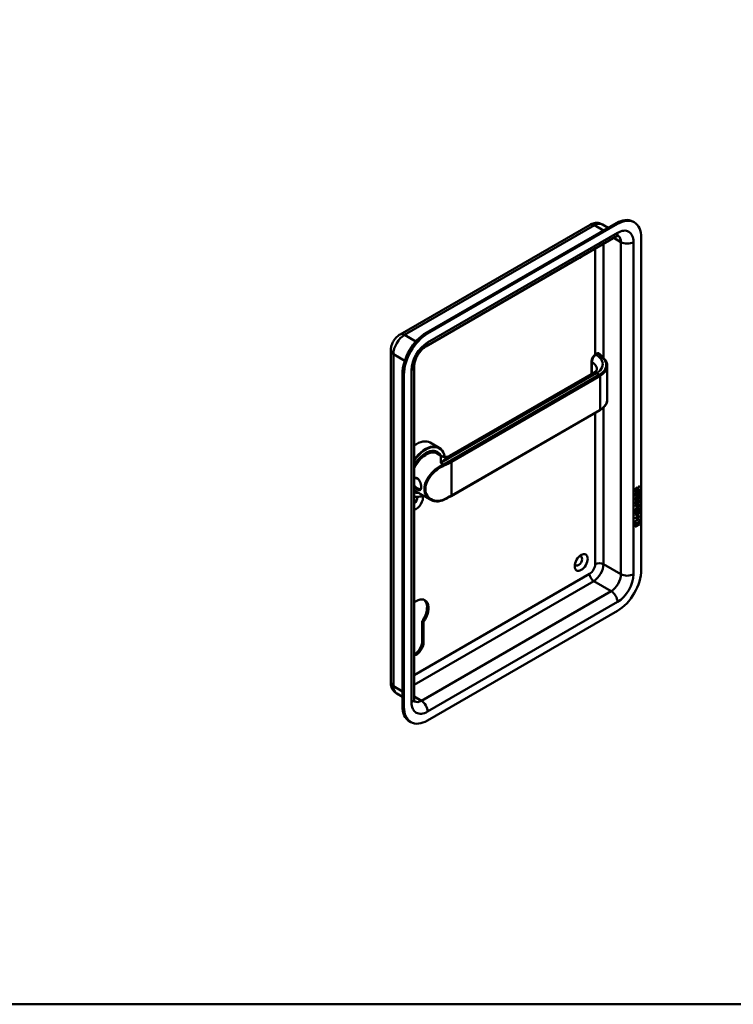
# Model space of a CAD drawing. Header units: millimetres. Extents: x 20 to 833, y 20 to 574.
# Tile 2 of 4: x 284 to 429, y 20 to 219. Entities that reach past the tile are written whole.
import ezdxf

# ---------------------------------------------------------------- set-up
doc = ezdxf.new("R2010")
doc.units = ezdxf.units.MM
doc.header["$LTSCALE"] = 2
for name, color, linetype, lineweight in [('Sichtbare Kanten(DIN)', 7, 'Continuous', 50), ('Sichtbare tangentiale Kanten(DIN)', 7, 'Continuous', 50), ('Skizziergeometrie(DIN)', 7, 'Continuous', 50)]:
    doc.layers.add(name, color=color, linetype=linetype, lineweight=lineweight)

# ---------------------------------------------------------------- blocks, each defined once
blk = doc.blocks.new('Ränder Standardrahmen')
at = {"layer": 'Skizziergeometrie(DIN)', "flags": 128}
blk.add_lwpolyline([(10, 10), (10, 287), (410, 287), (410, 10), (10, 10)], dxfattribs=at)

msp = doc.modelspace()

# ---------------------------------------------------------------- linework, layer by layer
at = {"layer": 'Sichtbare Kanten(DIN)'}
for p, q in [((361.043, 155.736), (399.509, 177.944)), ((404.793, 178.264), (366.327, 156.055)), ((405.076, 178.1), (366.61, 155.892)), ((402.009, 178.014), (403.185, 177.335)), ((408.476, 178.437), (408.193, 178.6)), ((366.237, 153.271), (404.703, 175.48)), ((409.885, 108.045), (409.885, 175.324)), ((359.153, 85.183), (359.153, 152.462)), ((400.986, 151.869), (400.619, 151.657)), ((399.838, 150.32), (399.838, 147.721)), ((361.519, 147.727), (361.519, 80.447)), ((363.884, 81.917), (363.884, 149.196)), ((371.055, 131.103), (400.234, 147.949)), ((403.003, 149.284), (403.003, 142.497)), ((361.801, 147.563), (361.801, 80.284)), ((371.377, 122.977), (401.499, 140.368)), ((367.147, 133.797), (368.957, 132.752)), ((368.401, 131.918), (368.57, 131.82)), ((368.527, 131.615), (369.435, 131.09)), ((367.373, 127.2), (367.374, 127.2)), ((363.884, 123.903), (363.97, 123.853)), ((364.127, 123.994), (367.152, 122.247)), ((409.467, 124.29), (408.701, 123.848)), ((409.509, 124.265), (408.701, 123.799)), ((408.701, 123.799), (408.701, 124.228)), ((408.757, 124.295), (408.757, 124.005)), ((408.8, 123.981), (408.757, 124.005)), ((408.8, 124.271), (408.8, 123.981)), ((408.8, 123.981), (409.087, 124.147)), ((409.045, 124.566), (409.002, 124.591)), ((409.052, 123.706), (409.151, 123.762)), ((409.052, 123.233), (409.052, 123.706)), ((409.087, 124.147), (409.088, 124.437)), ((409.108, 123.738), (409.108, 123.314)), ((409.172, 124.603), (409.129, 124.628)), ((409.467, 124.939), (409.144, 124.506)), ((409.144, 124.506), (409.144, 124.228)), ((409.187, 124.481), (409.144, 124.506)), ((409.186, 124.204), (409.144, 124.228)), ((409.151, 123.762), (409.15, 123.29)), ((409.172, 124.603), (409.51, 125.056)), ((409.187, 124.481), (409.186, 124.204)), ((409.186, 124.204), (409.509, 124.39)), ((409.51, 124.914), (409.187, 124.481)), ((409.41, 123.977), (409.509, 124.034)), ((409.41, 123.439), (409.41, 123.977)), ((409.467, 124.01), (409.466, 123.397)), ((409.467, 124.999), (409.467, 124.939)), ((409.51, 124.914), (409.467, 124.939)), ((409.467, 124.365), (409.467, 124.29)), ((409.509, 124.265), (409.467, 124.29)), ((409.509, 124.39), (409.509, 124.265)), ((409.509, 124.034), (409.509, 123.373)), ((409.51, 125.056), (409.51, 124.914)), ((408.7, 123.562), (408.799, 123.619)), ((408.7, 122.907), (408.7, 123.562)), ((409.466, 123.397), (408.7, 122.956)), ((409.509, 123.373), (408.7, 122.907)), ((408.748, 121.85), (408.844, 121.873)), ((408.749, 122.682), (408.844, 122.705)), ((408.757, 123.594), (408.756, 123.111)), ((408.799, 123.087), (408.756, 123.111)), ((408.762, 122.304), (408.764, 122.299)), ((408.832, 122.245), (408.789, 122.27)), ((408.799, 123.619), (408.799, 123.087)), ((408.799, 123.087), (409.052, 123.233)), ((408.804, 122.279), (408.806, 122.275)), ((408.998, 122.359), (409.001, 122.366)), ((409.148, 122.571), (409.105, 122.596)), ((409.147, 121.739), (409.105, 121.764)), ((409.15, 123.29), (409.108, 123.314)), ((409.161, 121.812), (409.118, 121.837)), ((409.161, 122.644), (409.119, 122.669)), ((409.15, 123.29), (409.41, 123.439)), ((409.214, 121.981), (409.171, 122.006)), ((409.214, 122.813), (409.172, 122.838)), ((409.252, 122.923), (409.248, 122.921)), ((409.251, 122.091), (409.248, 122.089)), ((409.294, 122.066), (409.251, 122.091)), ((409.294, 122.898), (409.252, 122.923)), ((409.294, 122.066), (409.29, 122.064)), ((409.294, 122.898), (409.291, 122.896)), ((409.374, 122.905), (409.331, 122.93)), ((409.373, 122.073), (409.331, 122.098)), ((409.453, 122.444), (409.41, 122.469)), ((409.509, 123.373), (409.466, 123.397)), ((408.698, 120.363), (409.171, 120.635)), ((409.121, 120.533), (408.698, 120.289)), ((409.164, 120.508), (408.698, 120.24)), ((408.698, 120.24), (408.698, 120.363)), ((408.698, 120.053), (408.797, 120.11)), ((408.698, 119.399), (408.698, 120.053)), ((409.464, 119.889), (408.698, 119.448)), ((409.506, 119.865), (408.698, 119.399)), ((408.699, 120.995), (409.164, 121.264)), ((409.128, 121.169), (408.699, 120.921)), ((409.171, 121.144), (408.699, 120.872)), ((408.699, 120.872), (408.699, 120.995)), ((408.754, 120.086), (408.754, 119.603)), ((408.761, 121.472), (408.763, 121.467)), ((408.831, 121.413), (408.789, 121.438)), ((408.797, 120.11), (408.796, 119.579)), ((408.796, 119.579), (409.049, 119.724)), ((408.804, 121.447), (408.806, 121.443)), ((408.997, 121.527), (409, 121.534)), ((409.049, 119.724), (409.05, 120.197)), ((409.05, 120.197), (409.148, 120.254)), ((409.106, 120.23), (409.105, 119.806)), ((409.148, 119.781), (409.105, 119.806)), ((409.148, 120.254), (409.148, 119.781)), ((409.148, 119.781), (409.408, 119.931)), ((409.365, 121.185), (409.323, 121.209)), ((409.408, 120.469), (409.507, 120.526)), ((409.408, 119.931), (409.408, 120.469)), ((409.452, 121.612), (409.41, 121.637)), ((409.42, 121.032), (409.42, 121.035)), ((409.464, 120.502), (409.464, 119.889)), ((409.506, 119.865), (409.464, 119.889)), ((409.507, 120.526), (409.506, 119.865)), ((408.546, 117.129), (408.676, 117.9)), ((409.654, 117.767), (408.546, 117.129)), ((409.611, 117.792), (408.555, 117.183)), ((408.676, 117.9), (409.526, 118.39)), ((408.697, 119.139), (409.506, 119.605)), ((409.006, 119.243), (408.697, 119.065)), ((409.049, 119.219), (408.697, 119.016)), ((408.697, 119.016), (408.697, 119.139)), ((409.463, 118.874), (408.697, 118.433)), ((409.505, 118.85), (408.697, 118.384)), ((408.697, 118.507), (409.048, 118.71)), ((408.697, 118.384), (408.697, 118.507)), ((408.796, 119.579), (408.754, 119.603)), ((409.049, 119.219), (409.006, 119.243)), ((409.048, 118.71), (409.049, 119.219)), ((409.463, 119.507), (409.107, 119.301)), ((409.107, 119.301), (409.107, 118.792)), ((409.149, 119.277), (409.107, 119.301)), ((409.149, 118.768), (409.107, 118.792)), ((409.506, 119.482), (409.149, 119.277)), ((409.149, 119.277), (409.149, 118.768)), ((409.149, 118.768), (409.505, 118.973)), ((409.463, 119.581), (409.463, 119.507)), ((409.506, 119.482), (409.463, 119.507)), ((409.463, 118.949), (409.463, 118.874)), ((409.505, 118.85), (409.463, 118.874)), ((409.493, 118.371), (409.611, 117.792)), ((409.505, 118.973), (409.505, 118.85)), ((409.506, 119.605), (409.506, 119.482)), ((409.526, 118.39), (409.654, 117.767)), ((409.654, 117.767), (409.611, 117.792)), ((408.676, 117.111), (409.524, 117.599)), ((409.481, 117.25), (408.676, 116.786)), ((409.524, 117.226), (408.676, 116.737)), ((408.676, 116.737), (408.676, 117.111)), ((409.481, 117.575), (409.481, 117.25)), ((409.524, 117.226), (409.481, 117.25)), ((409.524, 117.599), (409.524, 117.226)), ((366.61, 77.508), (405.076, 99.717)), ((365.789, 97.471), (365.507, 97.635)), ((365.507, 93.528), (365.507, 97.635)), ((365.789, 97.471), (365.789, 93.364)), ((360.343, 82.983), (361.519, 82.304)), ((363.21, 77.171), (362.927, 77.334))]:
    msp.add_line(p, q, dxfattribs=at)
for centre, major_axis, ratio, start_param, end_param in [((405.076, 172.548), (3.4, 5.889), 0.5773503, 5.4977871, 7.0685835), ((404.793, 172.711), (3.4, 5.889), 0.5773503, 0, 0.7853982), ((397.722, 172.875), (0.93, 1.611), 0.5773503, 3.5744147, 4.279567), ((366.327, 150.503), (-3.4, -5.889), 0.5773503, 3.9269908, 5.4977871), ((366.61, 150.339), (-3.4, -5.889), 0.5773503, 3.9269908, 5.4977871), ((401.086, 151.465), (0.053, 0.438), 0.7115312, 0.4902624, 0.4913997), ((401.399, 140.541), (0.1, -0.173), 0.5773503, 0, 0.0000274), ((364.347, 128.947), (2.8, 4.85), 0.5773503, 0, 0.9025257), ((366.157, 127.902), (2.8, 4.85), 0.5773503, 5.6589634, 7.6799693), ((366.214, 127.869), (2.76, 4.78), 0.5773503, 5.6778347, 7.7081085), ((366.214, 127.869), (2.34, 4.053), 0.5773503, 5.9355207, 7.849506), ((366.27, 127.837), (2.3, 3.984), 0.5773503, 5.9872224, 7.8921416), ((366.327, 127.804), (2.26, 3.914), 0.5773503, 6.0522438, 7.938463), ((366.327, 127.804), (2.2, 3.811), 0.5773503, 0, 1.6882468), ((366.185, 127.886), (2.32, 4.018), 0.5773503, 6.0274328, 7.0642824), ((366.101, 127.935), (2.3, 3.984), 0.5773503, 0, 0.2200524), ((366.044, 127.967), (2.32, 4.018), 0.5773503, 6.1459819, 6.2527018), ((366.044, 127.967), (-2.32, -4.018), 0.5773503, 2.5199839, 2.5200278), ((366.323, 127.801), (-2.203, -3.815), 0.5773503, 2.674433, 2.6744346), ((366.327, 127.804), (-2.26, -3.914), 0.5773503, 2.7362453, 2.7362945), ((366.27, 127.837), (2.3, 3.984), 0.5773503, 5.8679166, 5.8679387), ((366.212, 127.868), (-2.761, -4.783), 0.5773503, 2.4246433, 2.4246461), ((366.158, 127.902), (2.8, 4.849), 0.5773503, 5.5511417, 5.5511446), ((366.044, 127.967), (-2.32, -4.018), 0.5773503, 2.1718152, 2.1719112), ((366.327, 127.804), (-2.2, -3.811), 0.5773503, 2.2529999, 2.2530614), ((366.327, 127.804), (-2.26, -3.914), 0.5773503, 2.2548076, 2.2548467), ((366.327, 127.804), (-2.2, -3.811), 0.5773503, 6.1657349, 6.2831853), ((366.327, 127.804), (-2.26, -3.914), 0.5773503, 6.198704, 6.5141268), ((366.27, 127.837), (-2.3, -3.984), 0.5773503, 6.2450254, 6.5791482), ((366.044, 127.967), (-2.32, -4.018), 0.5773503, 0.0668676, 0.1372034), ((366.185, 127.886), (-2.32, -4.018), 0.5773503, 0.0080627, 0.2557525), ((366.214, 127.869), (-2.34, -4.053), 0.5773503, 0.0044756, 0.3476646), ((366.044, 127.967), (1.95, 3.377), 0.5773503, 3.6381161, 3.63813), ((366.044, 127.967), (-2.26, -3.914), 0.5773503, 0.7572816, 0.7573952), ((366.044, 127.967), (1.95, 3.377), 0.5773503, 3.897372, 3.8975282), ((366.044, 127.967), (-2.32, -4.018), 0.5773503, 0.7604291, 0.7604889), ((365.987, 128), (-1.91, -3.308), 0.5773503, 0.7821301, 0.7822266), ((366.327, 127.804), (-2.2, -3.811), 0.5773503, 0.7395813, 0.7395891), ((366.327, 127.804), (-2.26, -3.914), 0.5773503, 0.7441382, 0.7441678), ((366.27, 127.837), (2.3, 3.984), 0.5773503, 3.9039309, 3.9039603), ((366.214, 127.869), (2.34, 4.053), 0.5773503, 3.9214565, 3.9214855), ((366.044, 127.967), (1.95, 3.378), 0.5773503, 3.9869784, 3.9870273), ((366.185, 126.416), (0.6, -1.039), 0.5773503, 5.6598599, 5.6599947), ((409.091, 124.235), (0.175, -0.346), 0.8194443, 3.1857579, 4.1585023), ((409.133, 124.211), (0.175, -0.346), 0.8194443, 3.1857579, 4.1585023), ((408.739, 123.957), (0.368, 0.732), 0.3492899, 5.940544, 6.7713516), ((408.697, 123.982), (0.368, 0.732), 0.3492899, 5.940544, 6.1774026), ((366.214, 127.869), (-2.76, -4.78), 0.5773503, 0.1458731, 0.6483166), ((366.157, 127.902), (-2.8, -4.85), 0.5773503, 0.1740124, 0.6669463), ((364.347, 121.925), (0.93, 1.611), 0.5773503, 3.5674587, 5.7658781), ((363.781, 122.252), (0.53, 0.918), 0.5773503, 4.0647701, 5.6285431), ((366.214, 127.869), (-2.76, -4.78), 0.5773503, 0.820878, 0.8208933), ((409.12, 123.527), (-0.327, -1.256), 0.1531706, 6.0266152, 6.0875746), ((408.973, 122.685), (-0.178, -0.418), 0.3257575, 6.0025712, 6.2436438), ((409.162, 123.502), (-0.327, -1.256), 0.1531706, 6.0266152, 6.0875746), ((409.015, 122.66), (-0.178, -0.418), 0.3257575, 6.0025712, 6.4628649), ((408.981, 122.358), (-0.0284, -0.0613), 0.2140411, 1.3865777, 1.6946558), ((409.065, 121.433), (-0.258, -0.669), 0.2803736, 3.0976435, 3.4598023), ((409.065, 122.264), (-0.258, -0.67), 0.2801591, 3.0976718, 3.459563), ((409.108, 122.24), (-0.258, -0.67), 0.2801591, 2.9381752, 3.459563), ((409.107, 121.408), (-0.258, -0.669), 0.2803736, 2.9381095, 3.4598023), ((409.143, 122.789), (-0.352, -1.35), 0.146604, 6.0369992, 6.0961402), ((408.974, 121.857), (-0.18, -0.422), 0.324198, 6.0043675, 6.2441541), ((409.186, 122.765), (-0.352, -1.35), 0.146604, 6.0369992, 6.0961402), ((409.017, 121.832), (-0.18, -0.422), 0.324198, 6.0043675, 6.4621988), ((408.98, 121.526), (-0.0284, -0.0613), 0.2140411, 1.3865777, 1.6946558), ((408.042, 121.439), (1.388, -0.568), 0.6427883, 5.8208171, 6.5391565), ((408.083, 119.113), (1.355, 2.199), 0.2164738, 5.9455732, 6.6640371), ((408.085, 121.414), (1.388, -0.568), 0.6427883, 5.8208171, 6.5391565), ((402.792, 123.684), (6.595, -2.821), 0.2353631, 6.1084229, 6.3833559), ((408.041, 119.138), (1.355, 2.199), 0.2164738, 5.9455732, 6.2455659), ((397.157, 109.841), (-0.53, -0.918), 0.5773503, 5.8272815, 9.8806818), ((405.076, 105.269), (3.4, 5.889), 0.5773503, 3.9269908, 5.4977871), ((364.347, 98.9), (1.72, 2.979), 0.5773503, 4.5617992, 7.2599871), ((364.064, 99.063), (1.72, 2.979), 0.5773503, 4.5617992, 6.2008707), ((364.064, 92.695), (1.02, 1.767), 0.5773503, 3.8019517, 5.4977871), ((364.347, 92.531), (-1.02, -1.767), 0.5773503, 0.4588326, 2.3561945), ((366.327, 83.223), (-3.4, -5.889), 0.5773503, 5.4977871, 6.2831853), ((366.61, 83.06), (-3.4, -5.889), 0.5773503, 5.4977871, 7.0685835)]:
    msp.add_ellipse(centre, major_axis=major_axis, ratio=ratio, start_param=start_param, end_param=end_param, dxfattribs=at)
msp.add_ellipse((397.722, 109.515), major_axis=(0.93, 1.611), ratio=0.5773503, dxfattribs=at)
for points, knots in [([(399.509, 177.944), (399.632, 178.015), (399.763, 178.08), (400.045, 178.191), (400.196, 178.238), (400.521, 178.303), (400.695, 178.322), (401.062, 178.318), (401.254, 178.295), (401.639, 178.194), (401.831, 178.117), (402.009, 178.014)], [4.71238898, 4.71238898, 4.71238898, 4.71238898, 4.86946861, 4.86946861, 5.02654825, 5.02654825, 5.18362788, 5.18362788, 5.34070751, 5.34070751, 5.49778714, 5.49778714, 5.49778714, 5.49778714]), ([(404.703, 175.48), (404.803, 175.537), (404.894, 175.581), (405.051, 175.643), (405.117, 175.661), (405.214, 175.681), (405.246, 175.682), (405.267, 175.682), (405.271, 175.682), (405.271, 175.682)], [4.71238898, 4.71238898, 4.71238898, 4.71238898, 4.86946861, 4.86946861, 5.02654825, 5.02654825, 5.18362788, 5.18362788, 5.25799031, 5.25799031, 5.25799031, 5.25799031]), ([(359.153, 152.462), (359.153, 152.745), (359.19, 153.012), (359.314, 153.522), (359.4, 153.765), (359.615, 154.23), (359.743, 154.452), (360.038, 154.87), (360.205, 155.067), (360.585, 155.429), (360.798, 155.594), (361.043, 155.736)], [3.1415927, 3.1415927, 3.1415927, 3.1415927, 3.4557519, 3.4557519, 3.7699112, 3.7699112, 4.0840704, 4.0840704, 4.3982297, 4.3982297, 4.712389, 4.712389, 4.712389, 4.712389]), ([(363.884, 149.196), (363.884, 149.367), (363.902, 149.568), (363.985, 150.023), (364.054, 150.278), (364.246, 150.813), (364.371, 151.094), (364.669, 151.642), (364.843, 151.909), (365.213, 152.393), (365.409, 152.609), (365.79, 152.966), (365.975, 153.108), (366.175, 153.234), (366.206, 153.254), (366.237, 153.271)], [3.1415927, 3.1415927, 3.1415927, 3.1415927, 3.3743042, 3.3743042, 3.622285, 3.622285, 3.8827802, 3.8827802, 4.1487813, 4.1487813, 4.4119184, 4.4119184, 4.6639377, 4.6639377, 4.712389, 4.712389, 4.712389, 4.712389]), ([(399.838, 150.322), (399.838, 150.441), (399.858, 150.564), (399.928, 150.809), (399.979, 150.932), (400.107, 151.164), (400.186, 151.274), (400.355, 151.463), (400.447, 151.544), (400.569, 151.627), (400.594, 151.643), (400.62, 151.658)], [0, 0, 0, 0, 0.0978621, 0.0978621, 0.19676022, 0.19676022, 0.29632389, 0.29632389, 0.39146772, 0.39146772, 0.41628363, 0.41628363, 0.41628363, 0.41628363]), ([(401, 151.877), (401.04, 151.898), (401.084, 151.913), (401.173, 151.925), (401.218, 151.921), (401.276, 151.904), (401.291, 151.898), (401.307, 151.891)], [0.003801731, 0.003801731, 0.003801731, 0.003801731, 0.038881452, 0.038881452, 0.072519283, 0.072519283, 0.085172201, 0.085172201, 0.085172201, 0.085172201]), ([(401.328, 151.883), (401.333, 151.88), (401.339, 151.877), (401.349, 151.87), (401.355, 151.866), (401.365, 151.859), (401.37, 151.855), (401.381, 151.846), (401.386, 151.842), (401.396, 151.833), (401.401, 151.828), (401.406, 151.823)], [0, 0, 0, 0, 0.05585054, 0.05585054, 0.11170107, 0.11170107, 0.16755161, 0.16755161, 0.22340214, 0.22340214, 0.27925268, 0.27925268, 0.27925268, 0.27925268]), ([(401.405, 151.823), (401.758, 151.456), (402.127, 151.107), (402.632, 150.516), (402.766, 150.303), (402.955, 149.849), (403.005, 149.604), (403.005, 149.361)], [0, 0, 0, 0, 0.5455842, 0.5455842, 0.8222929, 0.8222929, 1.1153733, 1.1153733, 1.1153733, 1.1153733]), ([(400.251, 147.959), (400.425, 148.062), (400.566, 148.173), (400.773, 148.383), (400.835, 148.481), (400.893, 148.61), (400.899, 148.649), (400.899, 148.695)], [0.0086223, 0.0086223, 0.0086223, 0.0086223, 0.22827387, 0.22827387, 0.46329238, 0.46329238, 0.69342197, 0.69342197, 0.69342197, 0.69342197]), ([(403.005, 142.5), (403.005, 142.192), (402.923, 141.881), (402.61, 141.294), (402.372, 141.012), (401.901, 140.622), (401.709, 140.489), (401.499, 140.368)], [0, 0, 0, 0, 0.37141462, 0.37141462, 0.75430173, 0.75430173, 0.97371288, 0.97371288, 0.97371288, 0.97371288]), ([(369.437, 131.089), (369.528, 131.037), (369.646, 130.984), (369.929, 130.904), (370.099, 130.881), (370.486, 130.89), (370.71, 130.941), (370.953, 131.048), (371.006, 131.075), (371.055, 131.103)], [0, 0, 0, 0, 0.14099864, 0.14099864, 0.30582273, 0.30582273, 0.51807667, 0.51807667, 0.58245456, 0.58245456, 0.58245456, 0.58245456]), ([(364.507, 124.311), (364.65, 124.228), (364.912, 124.128), (365.172, 124.212), (365.303, 124.536), (365.303, 125.241), (365.042, 126.114), (364.519, 126.629), (364.142, 126.718), (363.941, 126.674), (363.884, 126.653)], [-2.1150479, -2.1150479, -2.1150479, -2.1150479, -1.9639931, -1.8129167, -1.6618403, -1.510764, -1.2086112, -1.0575348, -0.9064584, -0.8436864, -0.8436864, -0.8436864, -0.8436864]), ([(363.885, 126.469), (363.979, 126.535), (364.09, 126.575), (364.206, 126.582), (364.338, 126.591), (364.478, 126.558), (364.606, 126.484), (364.669, 126.448), (364.73, 126.402), (364.786, 126.347)], [2.88794409, 2.88794409, 2.88794409, 2.88794409, 3.02152791, 3.02152791, 3.02152791, 3.1726043, 3.1726043, 3.1726043, 3.2471472, 3.2471472, 3.2471472, 3.2471472]), ([(364.607, 124.525), (364.607, 124.525), (364.607, 124.525), (364.607, 124.525), (364.366, 124.663), (364.085, 124.899), (363.884, 125.171)], [2.11504783, 2.11504783, 2.11504783, 2.11504783, 2.11506954, 2.11506954, 2.11506954, 2.3998572, 2.3998572, 2.3998572, 2.3998572]), ([(363.884, 124.827), (364.078, 124.61), (364.304, 124.428), (364.507, 124.311), (364.507, 124.311), (364.507, 124.311), (364.507, 124.311)], [-0.21405663, -0.21405663, -0.21405663, -0.21405663, 0, 0, 0, 0.00002161, 0.00002161, 0.00002161, 0.00002161]), ([(365.297, 124.825), (365.295, 124.789), (365.291, 124.755), (365.287, 124.723), (365.268, 124.602), (365.231, 124.511), (365.174, 124.455), (365.118, 124.4), (365.042, 124.379), (364.946, 124.392), (364.85, 124.404), (364.734, 124.451), (364.607, 124.525)], [3.7372176, 3.7372176, 3.7372176, 3.7372176, 3.77690989, 3.77690989, 3.77690989, 3.92798628, 3.92798628, 3.92798628, 4.07906268, 4.07906268, 4.07906268, 4.23011736, 4.23011736, 4.23011736, 4.23011736]), ([(369.865, 122.199), (369.502, 122.033), (369.122, 121.933), (368.377, 121.872), (368.003, 121.913), (367.483, 122.079), (367.312, 122.155), (367.152, 122.247)], [0, 0, 0, 0, 0.34248218, 0.34248218, 0.69084504, 0.69084504, 0.87346672, 0.87346672, 0.87346672, 0.87346672]), ([(371.377, 122.977), (371.281, 122.922), (371.184, 122.867), (370.989, 122.759), (370.89, 122.706), (370.69, 122.601), (370.589, 122.549), (370.386, 122.446), (370.283, 122.396), (370.075, 122.296), (369.97, 122.247), (369.864, 122.199)], [1.57079633, 1.57079633, 1.57079633, 1.57079633, 1.59374743, 1.59374743, 1.61669853, 1.61669853, 1.63964964, 1.63964964, 1.66260074, 1.66260074, 1.68555184, 1.68555184, 1.68555184, 1.68555184]), ([(409.323, 121.209), (409.32, 121.21), (409.318, 121.212), (409.298, 121.221), (409.278, 121.222), (409.216, 121.214), (409.171, 121.193), (409.128, 121.169)], [-0.073381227, -0.073381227, -0.073381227, -0.073381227, -0.069646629, -0.069646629, -0.045196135, -0.045196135, 0, 0, 0, 0]), ([(409.42, 121.035), (409.42, 121.05), (409.419, 121.065), (409.414, 121.107), (409.408, 121.132), (409.387, 121.169), (409.374, 121.181), (409.34, 121.196), (409.32, 121.198), (409.259, 121.189), (409.213, 121.169), (409.171, 121.144)], [-0.13394602, -0.13394602, -0.13394602, -0.13394602, -0.11996159, -0.11996159, -0.09310912, -0.09310912, -0.06964663, -0.06964663, -0.04519613, -0.04519613, 0, 0, 0, 0]), ([(360.343, 82.983), (360.165, 83.086), (360.001, 83.213), (359.722, 83.497), (359.605, 83.652), (359.419, 83.967), (359.348, 84.127), (359.242, 84.442), (359.207, 84.596), (359.162, 84.896), (359.153, 85.041), (359.153, 85.183)], [2.35619449, 2.35619449, 2.35619449, 2.35619449, 2.51327412, 2.51327412, 2.67035376, 2.67035376, 2.82743339, 2.82743339, 2.98451302, 2.98451302, 3.14159265, 3.14159265, 3.14159265, 3.14159265]), ([(363.993, 81.325), (363.993, 81.325), (363.991, 81.328), (363.98, 81.346), (363.965, 81.374), (363.934, 81.469), (363.917, 81.534), (363.892, 81.701), (363.884, 81.802), (363.884, 81.917)], [2.59599132, 2.59599132, 2.59599132, 2.59599132, 2.67035376, 2.67035376, 2.82743339, 2.82743339, 2.98451302, 2.98451302, 3.14159265, 3.14159265, 3.14159265, 3.14159265])]:
    msp.add_open_spline(points, degree=3, knots=knots, dxfattribs=at)
for points in [[(400.899, 148.696), (400.899, 148.696), (400.899, 148.695), (400.899, 148.695)], [(403.003, 149.356), (403.003, 149.358), (403.003, 149.359), (403.003, 149.361)], [(408.701, 124.228), (408.705, 124.375), (408.771, 124.564), (408.944, 124.664)], [(409.002, 124.591), (408.981, 124.603), (408.949, 124.601), (408.903, 124.575)], [(409.088, 124.437), (409.088, 124.526), (409.063, 124.618), (408.946, 124.55)], [(408.714, 122.179), (408.688, 122.243), (408.68, 122.314), (408.692, 122.429)], [(408.691, 121.597), (408.696, 121.645), (408.708, 121.719), (408.728, 121.787)], [(408.692, 122.429), (408.697, 122.477), (408.708, 122.551), (408.729, 122.619)], [(408.872, 122.12), (408.809, 122.094), (408.744, 122.104), (408.714, 122.179)], [(408.728, 121.787), (408.733, 121.807), (408.748, 121.85), (408.748, 121.85)], [(408.729, 122.619), (408.734, 122.639), (408.749, 122.682), (408.749, 122.682)], [(408.758, 121.72), (408.741, 121.637), (408.737, 121.556), (408.754, 121.492)], [(408.758, 122.552), (408.74, 122.459), (408.738, 122.385), (408.755, 122.324)], [(408.829, 122.145), (408.799, 122.132), (408.769, 122.128), (408.742, 122.135)], [(408.792, 122.692), (408.781, 122.651), (408.765, 122.586), (408.758, 122.552)], [(408.792, 121.86), (408.781, 121.819), (408.764, 121.753), (408.758, 121.72)], [(408.8, 121.696), (408.782, 121.603), (408.78, 121.529), (408.797, 121.468)], [(408.801, 122.528), (408.782, 122.435), (408.781, 122.361), (408.797, 122.3)], [(408.844, 121.873), (408.844, 121.873), (408.81, 121.746), (408.8, 121.696)], [(408.844, 122.705), (408.844, 122.705), (408.81, 122.578), (408.801, 122.528)], [(408.873, 122.166), (408.845, 122.15), (408.839, 122.148), (408.829, 122.145)], [(408.864, 122.239), (408.906, 122.243), (408.959, 122.286), (408.989, 122.34)], [(408.916, 122.141), (408.887, 122.125), (408.881, 122.124), (408.872, 122.12)], [(409.051, 122.387), (409.018, 122.3), (408.963, 122.216), (408.873, 122.166)], [(409.093, 122.363), (409.061, 122.275), (409.005, 122.192), (408.916, 122.141)], [(409, 121.534), (409.019, 121.581), (409.036, 121.644), (409.051, 121.733)], [(409.001, 122.366), (409.02, 122.413), (409.036, 122.476), (409.052, 122.565)], [(409.105, 121.764), (409.089, 121.677), (409.072, 121.613), (409.05, 121.555)], [(409.105, 122.596), (409.09, 122.509), (409.072, 122.445), (409.051, 122.387)], [(409.051, 121.733), (409.075, 121.867), (409.104, 121.953), (409.144, 122.03)], [(409.052, 122.565), (409.075, 122.699), (409.104, 122.785), (409.144, 122.862)], [(409.148, 122.571), (409.132, 122.484), (409.115, 122.42), (409.093, 122.363)], [(409.147, 121.739), (409.132, 121.652), (409.114, 121.588), (409.093, 121.531)], [(409.119, 122.669), (409.117, 122.658), (409.105, 122.597), (409.105, 122.596)], [(409.118, 121.837), (409.116, 121.826), (409.105, 121.765), (409.105, 121.764)], [(409.171, 122.006), (409.151, 121.965), (409.134, 121.91), (409.118, 121.837)], [(409.172, 122.838), (409.152, 122.797), (409.135, 122.742), (409.119, 122.669)], [(409.144, 122.862), (409.171, 122.914), (409.207, 122.959), (409.258, 122.996)], [(409.144, 122.03), (409.17, 122.082), (409.207, 122.127), (409.258, 122.164)], [(409.161, 121.812), (409.159, 121.801), (409.147, 121.74), (409.147, 121.739)], [(409.161, 122.644), (409.159, 122.633), (409.148, 122.572), (409.148, 122.571)], [(409.214, 122.813), (409.194, 122.773), (409.177, 122.718), (409.161, 122.644)], [(409.214, 121.981), (409.194, 121.941), (409.176, 121.886), (409.161, 121.812)], [(409.248, 122.089), (409.213, 122.069), (409.192, 122.046), (409.171, 122.006)], [(409.248, 122.921), (409.214, 122.901), (409.193, 122.878), (409.172, 122.838)], [(409.291, 122.896), (409.256, 122.876), (409.235, 122.853), (409.214, 122.813)], [(409.29, 122.064), (409.256, 122.044), (409.234, 122.021), (409.214, 121.981)], [(409.258, 122.996), (409.34, 123.055), (409.42, 123.069), (409.474, 122.997)], [(409.258, 122.164), (409.339, 122.223), (409.419, 122.237), (409.474, 122.165)], [(409.348, 122.413), (409.348, 122.413), (409.392, 122.521), (409.409, 122.623)], [(409.453, 122.444), (409.447, 122.443), (409.348, 122.413), (409.348, 122.413)], [(409.348, 121.581), (409.348, 121.581), (409.392, 121.689), (409.408, 121.791)], [(409.41, 122.469), (409.408, 122.468), (409.387, 122.462), (409.364, 122.455)], [(409.409, 122.623), (409.428, 122.744), (409.428, 122.834), (409.398, 122.881)], [(409.408, 121.791), (409.428, 121.911), (409.428, 122.002), (409.398, 122.049)], [(409.474, 122.74), (409.465, 122.627), (409.421, 122.494), (409.41, 122.469)], [(409.473, 121.908), (409.465, 121.795), (409.42, 121.662), (409.41, 121.637)], [(409.413, 122.209), (409.42, 122.203), (409.426, 122.197), (409.431, 122.189)], [(409.414, 123.041), (409.42, 123.035), (409.426, 123.029), (409.432, 123.021)], [(409.431, 122.189), (409.462, 122.148), (409.478, 122.086), (409.478, 121.998)], [(409.432, 123.021), (409.463, 122.98), (409.478, 122.918), (409.478, 122.83)], [(409.516, 121.884), (409.507, 121.771), (409.463, 121.637), (409.452, 121.612)], [(409.516, 122.716), (409.508, 122.603), (409.463, 122.469), (409.453, 122.444)], [(409.478, 121.998), (409.478, 121.97), (409.476, 121.941), (409.473, 121.908)], [(409.474, 122.997), (409.505, 122.956), (409.521, 122.893), (409.521, 122.805)], [(409.478, 122.83), (409.478, 122.802), (409.476, 122.773), (409.474, 122.74)], [(409.474, 122.165), (409.505, 122.124), (409.52, 122.061), (409.52, 121.973)], [(409.521, 122.805), (409.521, 122.777), (409.519, 122.748), (409.516, 122.716)], [(409.52, 121.973), (409.52, 121.945), (409.518, 121.916), (409.516, 121.884)], [(408.713, 121.347), (408.687, 121.411), (408.679, 121.482), (408.691, 121.597)], [(408.871, 121.288), (408.808, 121.262), (408.743, 121.272), (408.713, 121.347)], [(408.829, 121.313), (408.799, 121.3), (408.768, 121.296), (408.741, 121.303)], [(408.873, 121.334), (408.844, 121.318), (408.838, 121.316), (408.829, 121.313)], [(408.864, 121.407), (408.905, 121.411), (408.958, 121.454), (408.988, 121.508)], [(408.915, 121.309), (408.887, 121.293), (408.881, 121.292), (408.871, 121.288)], [(409.05, 121.555), (409.018, 121.468), (408.962, 121.384), (408.873, 121.334)], [(409.093, 121.531), (409.06, 121.443), (409.005, 121.36), (408.915, 121.309)], [(409.452, 121.612), (409.446, 121.611), (409.348, 121.581), (409.348, 121.581)], [(409.41, 121.637), (409.407, 121.636), (409.386, 121.63), (409.363, 121.623)]]:
    msp.add_open_spline(points, degree=3, dxfattribs=at)
at = {"layer": 'Sichtbare tangentiale Kanten(DIN)'}
for p, q in [((361.943, 155.647), (400.409, 177.855)), ((400.409, 177.855), (402.248, 176.794)), ((405.076, 178.1), (404.793, 178.264)), ((405.076, 176.304), (366.61, 154.095)), ((402.248, 150.956), (402.248, 174.062)), ((404.331, 175.265), (405.783, 174.426)), ((405.783, 174.426), (405.783, 107.147)), ((408.329, 107.147), (408.329, 174.426)), ((400.551, 173.082), (400.551, 151.614)), ((361.943, 155.647), (364.252, 154.313)), ((366.61, 155.892), (366.327, 156.055)), ((359.68, 151.727), (361.989, 150.394)), ((359.68, 84.448), (359.68, 151.727)), ((400.819, 151.637), (401.228, 151.873)), ((399.898, 147.755), (399.898, 150.2)), ((400.551, 151.462), (400.551, 151.46)), ((361.801, 147.563), (361.519, 147.727)), ((363.357, 148.461), (363.357, 81.182)), ((369.297, 129.682), (400.834, 147.89)), ((401.399, 147.563), (400.834, 147.89)), ((401.399, 147.563), (371.277, 130.172)), ((371.418, 129.927), (401.541, 147.318)), ((401.541, 140.46), (401.541, 147.318)), ((401.541, 140.46), (371.418, 123.068)), ((400.551, 139.821), (400.551, 109.188)), ((402.248, 140.973), (402.248, 140.974)), ((402.248, 109.188), (402.248, 140.92)), ((369.297, 129.682), (369.781, 129.402)), ((371.418, 123.068), (371.418, 129.927)), ((364.507, 124.311), (364.606, 124.525)), ((408.8, 124.271), (408.757, 124.295)), ((408.946, 124.55), (408.903, 124.575)), ((408.797, 122.3), (408.755, 122.324)), ((408.801, 122.528), (408.758, 122.552)), ((408.8, 121.696), (408.758, 121.72)), ((408.804, 122.279), (408.762, 122.304)), ((408.806, 122.275), (408.764, 122.299)), ((408.872, 122.12), (408.829, 122.145)), ((408.916, 122.141), (408.873, 122.166)), ((409.093, 122.363), (409.051, 122.387)), ((409.291, 122.896), (409.248, 122.921)), ((409.29, 122.064), (409.248, 122.089)), ((409.474, 122.165), (409.431, 122.189)), ((409.474, 122.997), (409.432, 123.021)), ((409.516, 121.884), (409.473, 121.908)), ((409.516, 122.716), (409.474, 122.74)), ((409.521, 122.805), (409.478, 122.83)), ((409.52, 121.973), (409.478, 121.998)), ((408.797, 121.468), (408.754, 121.492)), ((408.804, 121.447), (408.761, 121.472)), ((408.806, 121.443), (408.763, 121.467)), ((408.871, 121.288), (408.829, 121.313)), ((408.915, 121.309), (408.873, 121.334)), ((409.093, 121.531), (409.05, 121.555)), ((409.164, 120.508), (409.121, 120.533)), ((409.171, 121.144), (409.128, 121.169)), ((409.519, 121.091), (409.477, 121.115)), ((402.248, 109.188), (405.783, 107.147)), ((399.419, 107.228), (363.884, 86.712)), ((363.884, 84.752), (400.268, 105.759)), ((400.268, 105.759), (403.803, 103.717)), ((403.803, 103.717), (365.337, 81.509)), ((366.61, 79.304), (405.076, 101.513)), ((365.789, 93.364), (365.507, 93.528)), ((359.68, 84.448), (361.519, 83.387)), ((363.884, 82.347), (365.337, 81.509)), ((361.801, 80.284), (361.519, 80.447))]:
    msp.add_line(p, q, dxfattribs=at)
for centre, major_axis, ratio, start_param, end_param in [((400.409, 176.386), (-0.9, 1.559), 0.5773503, 5.4977871, 6.2831853), ((400.409, 175.243), (1.6, 2.771), 0.5773503, 0, 0.7853982), ((403.803, 177.039), (0.9, -1.559), 0.5773503, 0, 0.7853982), ((405.076, 172.548), (2.3, 3.984), 0.5773503, 5.4977871, 7.0685835), ((403.803, 173.283), (1.4, 2.425), 0.5773503, 5.4977871, 6.2524685), ((407.056, 175.161), (1.8, 0), 0.5773503, 3.9269908, 5.4977871), ((361.943, 153.034), (1.6, 2.771), 0.5773503, 0.7853982, 2.3561945), ((361.943, 154.177), (-0.9, 1.559), 0.5773503, 5.4977871, 6.2831853), ((366.61, 150.339), (-2.3, -3.984), 0.5773503, 3.9269908, 5.4977871), ((365.337, 154.83), (0.9, -1.559), 0.5773503, 0, 0.7853982), ((360.953, 152.462), (-1.8, 0), 0.5773503, 0, 0.7853982), ((400.819, 151.311), (-0.2, 0.346), 0.5773503, 5.4977871, 6.2767772), ((401.086, 151.465), (0.053, 0.438), 0.7115312, 5.989184, 6.7734477), ((401.228, 151.71), (0.1, 0.173), 0.5773503, 0, 0.7853982), ((401.086, 151.792), (0.2, 0), 0.5773503, 0.5061455, 0.7853982), ((401.261, 151.684), (0.144, 0.139), 0.714124, 0.0043448, 0.9697838), ((400.238, 150.322), (-0.4, 0), 0.5773503, 0.0007119, 0.5547497), ((362.084, 149.196), (1.8, 0), 0.5773503, 5.4977871, 6.2831853), ((400.834, 146.91), (-0.6, 1.039), 0.5773503, 5.4977871, 6.2831853), ((401.399, 147.4), (-0.1, 0.173), 0.5773503, 3.9269908, 5.4977871), ((401.399, 140.541), (0.1, -0.173), 0.5773503, 0.0000274, 0.7853982), ((358.926, 137.303), (-17.467, 0), 0.5773503, 2.241439, 2.3561945), ((358.926, 137.139), (17.667, 0), 0.5773503, 5.3830316, 5.4977871), ((371.277, 130.009), (-0.1, 0.173), 0.5773503, 3.9269908, 5.4977871), ((369.781, 129.239), (-0.083, 0.182), 0.5074441, 3.9781465, 5.5489428), ((369.781, 122.38), (0.083, -0.182), 0.5074441, 0.0021279, 0.8365539), ((358.926, 130.281), (-17.667, 0), 0.5773503, 2.241439, 2.3561945), ((371.277, 123.15), (0.1, -0.173), 0.5773503, 0, 0.7853982), ((399.419, 108.535), (-0.8, -1.386), 0.5773503, 0.7853982, 2.3561945), ((400.268, 108.045), (1.4, 2.425), 0.5773503, 3.9269908, 5.4977871), ((401.399, 108.698), (-1.2, 0), 0.5773503, 3.9269908, 5.4977871), ((400.268, 106.738), (-0.6, 1.039), 0.5773503, 0.7853982, 2.3561945), ((403.803, 106.004), (-1.4, -2.425), 0.5773503, 0.7853982, 2.3561945), ((405.076, 105.269), (2.3, 3.984), 0.5773503, 3.9269908, 5.4977871), ((407.056, 107.882), (-1.8, 0), 0.5773503, 0.7853982, 2.3561945), ((403.803, 102.248), (-0.9, 1.559), 0.5773503, 3.9269908, 5.4977871), ((360.953, 85.183), (-1.8, 0), 0.5773503, 0, 0.7853982), ((361.943, 85.755), (-1.6, -2.771), 0.5773503, 5.4977871, 6.2831853), ((362.084, 81.917), (1.8, 0), 0.5773503, 5.4977871, 6.2831853), ((366.61, 83.06), (-2.3, -3.984), 0.5773503, 5.4977871, 7.0685835), ((365.337, 83.795), (-1.4, -2.425), 0.5773503, 0.0307168, 0.7853982), ((365.337, 80.039), (-0.9, 1.559), 0.5773503, 3.9269908, 5.4977871)]:
    msp.add_ellipse(centre, major_axis=major_axis, ratio=ratio, start_param=start_param, end_param=end_param, dxfattribs=at)
for points, knots in [([(399.898, 150.2), (399.898, 150.497), (400.137, 151.127), (400.615, 151.536), (400.819, 151.637)], [-0.31848654, -0.31848654, -0.31848654, -0.31848654, -0.13649423, 0, 0, 0, 0]), ([(400.834, 147.89), (401.388, 148.21), (402.175, 149.031), (402.135, 150.106), (401.604, 150.906), (401.18, 151.302), (400.877, 151.583), (400.819, 151.637)], [0, 0, 0, 0, 0.5877823, 1.1762678, 1.3496016, 1.6962691, 1.7794277, 1.7794277, 1.7794277, 1.7794277]), ([(401.261, 151.848), (401.575, 151.521), (401.889, 151.194), (402.488, 150.57), (402.87, 149.912), (402.791, 148.959), (402.253, 148.157), (401.711, 147.743), (401.399, 147.563)], [0.1327045, 0.1327045, 0.1327045, 0.1327045, 0.6185048, 0.6185048, 1.0587804, 1.499056, 1.8292627, 2.1594694, 2.1594694, 2.1594694, 2.1594694]), ([(399.898, 150.2), (399.923, 150.176), (399.949, 150.152), (399.975, 150.128), (400.285, 149.84), (400.603, 149.55), (400.767, 149.227), (400.854, 149.057), (400.899, 148.877), (400.899, 148.696)], [-1.73263206, -1.73263206, -1.73263206, -1.73263206, -1.68478471, -1.68478471, -1.68478471, -1.10985337, -1.10985337, -1.10985337, -0.8060439, -0.8060439, -0.8060439, -0.8060439]), ([(401.541, 147.318), (402.15, 147.67), (402.599, 148.114), (402.827, 148.593), (402.945, 148.841), (403.003, 149.098), (403.003, 149.356)], [-2.15946939, -2.15946939, -2.15946939, -2.15946939, -1.53628687, -1.53628687, -1.53628687, -1.21368934, -1.21368934, -1.21368934, -1.21368934]), ([(403.005, 142.497), (403.005, 142.489), (403.003, 142.232), (402.879, 141.727), (402.377, 141.034), (401.843, 140.635), (401.541, 140.46)], [-0.93490735, -0.93490735, -0.93490735, -0.93490735, -0.92457874, -0.61638583, -0.30819291, 0, 0, 0, 0]), ([(369.437, 131.089), (369.417, 131.101), (369.376, 131.111), (369.331, 131.07), (369.301, 130.96), (369.28, 130.74), (369.279, 130.343), (369.291, 129.918), (369.297, 129.685), (369.297, 129.683), (369.297, 129.682)], [0.4262491, 0.4262491, 0.4262491, 0.4262491, 0.562781, 0.7503747, 0.9379684, 1.1255621, 1.5007494, 1.8759368, 1.8759368, 1.8780016, 1.8780016, 1.8780016, 1.8780016]), ([(369.297, 129.682), (369.298, 129.683), (369.299, 129.684), (369.512, 129.896), (369.941, 130.298), (370.471, 130.724), (370.84, 130.975), (371, 131.071), (371.055, 131.103)], [-1.8780016, -1.8780016, -1.8780016, -1.8780016, -1.8759368, -1.8759368, -1.5007494, -1.1255621, -0.9379684, -0.8386413, -0.8386413, -0.8386413, -0.8386413]), ([(369.781, 129.402), (369.261, 129.162), (368.719, 128.814), (368.213, 128.393), (367.708, 127.972), (367.238, 127.479), (366.861, 126.946), (366.483, 126.412), (366.199, 125.838), (366.055, 125.27), (365.912, 124.702), (365.912, 124.14), (366.055, 123.651), (366.198, 123.163), (366.483, 122.745), (366.86, 122.445), (366.952, 122.373), (367.049, 122.307), (367.151, 122.248)], [-3.3432814, -3.3432814, -3.3432814, -3.3432814, -2.8656698, -2.8656698, -2.8656698, -2.3880581, -2.3880581, -2.3880581, -1.9104465, -1.9104465, -1.9104465, -1.4328349, -1.4328349, -1.4328349, -0.9552233, -0.9552233, -0.9552233, -0.839339, -0.839339, -0.839339, -0.839339]), ([(369.905, 122.29), (369.401, 122.059), (368.874, 121.964), (368.381, 122.005), (367.889, 122.045), (367.431, 122.221), (367.063, 122.509), (366.694, 122.796), (366.415, 123.194), (366.276, 123.662), (366.136, 124.13), (366.137, 124.666), (366.276, 125.207), (366.416, 125.749), (366.695, 126.296), (367.063, 126.805), (367.431, 127.313), (367.889, 127.783), (368.382, 128.184), (368.874, 128.585), (369.401, 128.917), (369.905, 129.149)], [0, 0, 0, 0, 0.4776116, 0.4776116, 0.4776116, 0.9552233, 0.9552233, 0.9552233, 1.4328349, 1.4328349, 1.4328349, 1.9104465, 1.9104465, 1.9104465, 2.3880581, 2.3880581, 2.3880581, 2.8656698, 2.8656698, 2.8656698, 3.3432814, 3.3432814, 3.3432814, 3.3432814])]:
    msp.add_open_spline(points, degree=3, knots=knots, dxfattribs=at)

# ---------------------------------------------------------------- block references
at = {"xscale": 2, "yscale": 2, "zscale": 2}
msp.add_blockref('Ränder Standardrahmen', (0, 0), dxfattribs=at)

doc.saveas('drawing.dxf')
